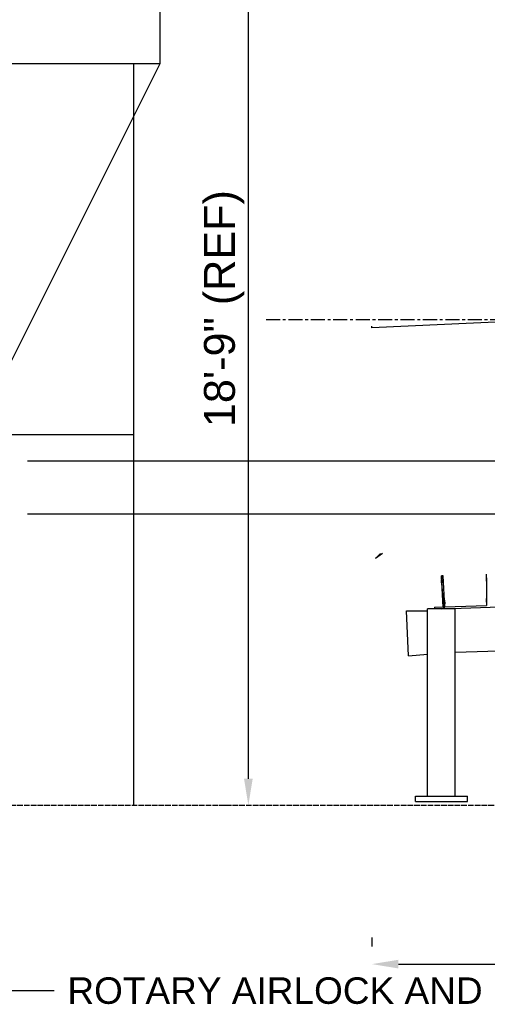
# Model space of a CAD drawing. Header units: inches. Extents: x -52 to 2304, y -1039 to 838.
# Tile 2 of 118: x 328 to 434, y -837 to -614. Entities that reach past the tile are written whole.
import ezdxf
from ezdxf.enums import TextEntityAlignment as Align

# ---------------------------------------------------------------- set-up
doc = ezdxf.new("R2010")
doc.units = ezdxf.units.IN
doc.header["$MEASUREMENT"] = 0
doc.linetypes.add('CENTER', pattern=[5.08, 3.175, -0.635, 0.635, -0.635])
doc.linetypes.add('DASHED', pattern=[1.524, 1.27, -0.254])
for name, color, linetype in [('CENTERLINE', 6, 'CENTER'), ('DIMENSIONS', 2, 'Continuous'), ('DRYER-TRAIN', 7, 'Continuous'), ('EQUIPMENT', 4, 'Continuous'), ('PAD', 8, 'DASHED'), ('TEXT', 7, 'Continuous')]:
    doc.layers.add(name, color=color, linetype=linetype)
doc.styles.add('MCE', font='arial.ttf')
doc.styles.add('OpenSansCondensed-Light', font='OpenSansCondensed-Light.ttf')
doc.dimstyles.new('EZDXF', dxfattribs={"dimtxt": 0.25, "dimasz": 0.175, "dimexe": 0.375, "dimexo": 0.125, "dimgap": 0.1, "dimtad": 1, "dimlfac": 100, "dimzin": 12, "dimdsep": 46, "dimtxsty": 'OpenSansCondensed-Light', "dimblk": 'ARCHTICK', "dimcen": 2.5, "dimazin": 3, "dimtfac": 0.5, "dimtmove": 2, "dimatfit": 3})
doc.dimstyles.new('MCE', dxfattribs={"dimtxt": 7, "dimasz": 6, "dimexe": 4, "dimexo": 6, "dimgap": 2, "dimtad": 1, "dimdec": 0, "dimlunit": 4, "dimtxsty": 'MCE', "dimcen": 2.5, "dimclrt": 2, "dimazin": 3, "dimtfac": 1, "dimtmove": 0, "dimatfit": 3})

# ---------------------------------------------------------------- blocks, each defined once
blk = doc.blocks.new('_ARCHTICK')
at = {"color": 0, "linetype": 'BYBLOCK', "const_width": 0.15}
blk.add_lwpolyline([(-0.5, -0.5), (0.5, 0.5)], dxfattribs=at)

msp = doc.modelspace()

# ---------------------------------------------------------------- linework, layer by layer
at = {"layer": 'CENTERLINE'}
msp.add_line((384, -682), (1478.628, -682), dxfattribs=at)
at = {"layer": 'DRYER-TRAIN'}
for p, q in [((459.072, -681.54), (408, -683.892)), ((408, -683.892), (408, -683.496)), ((410.352, -734.964), (408.78, -736.14)), ((409.968, -734.964), (408.78, -736.14)), ((423.72, -740.076), (423.72, -740.856)), ((424.104, -747.144), (423.72, -740.076)), ((424.104, -740.076), (423.72, -740.076)), ((424.5, -747.144), (424.104, -740.076)), ((433.932, -740.472), (433.932, -739.68)), ((433.932, -740.472), (433.932, -740.856)), ((433.932, -741.252), (433.932, -740.472)), ((433.932, -740.856), (433.932, -740.472)), ((423.72, -740.856), (423.72, -741.252)), ((423.72, -741.648), (423.72, -740.856)), ((423.72, -741.252), (423.72, -741.648)), ((423.72, -741.648), (423.72, -741.252)), ((423.72, -741.648), (423.72, -741.252)), ((423.72, -741.648), (424.104, -745.968)), ((424.104, -740.856), (424.104, -741.648)), ((424.104, -741.252), (424.104, -740.856)), ((424.104, -741.252), (424.104, -740.856)), ((424.104, -741.648), (424.104, -741.252)), ((433.932, -740.856), (433.932, -741.252)), ((433.932, -741.252), (433.932, -740.856)), ((433.932, -741.252), (433.932, -745.572)), ((422.148, -747.144), (433.932, -746.748)), ((422.148, -747.144), (422.148, -747.54)), ((422.148, -747.144), (422.148, -747.54)), ((423.72, -747.54), (456.72, -746.364)), ((424.104, -745.968), (424.104, -745.572)), ((424.104, -745.968), (424.104, -746.364)), ((424.104, -746.364), (424.104, -745.968)), ((424.104, -746.364), (424.104, -745.968)), ((424.104, -746.364), (424.104, -745.968)), ((424.104, -746.364), (424.104, -747.144)), ((424.104, -747.144), (424.5, -747.144)), ((424.5, -745.968), (424.5, -745.572)), ((424.5, -745.968), (424.5, -746.364)), ((424.5, -746.364), (424.5, -745.968)), ((424.5, -746.364), (424.5, -745.968)), ((433.932, -745.572), (433.932, -745.176)), ((433.932, -745.176), (433.932, -745.968)), ((433.932, -745.968), (433.932, -745.176)), ((433.932, -745.968), (433.932, -745.572)), ((433.932, -745.968), (433.932, -745.572)), ((433.932, -745.968), (433.932, -746.748)), ((416.256, -758.148), (415.86, -747.936)), ((415.86, -747.936), (420.576, -747.936)), ((420.576, -789.972), (420.576, -747.54)), ((426.864, -747.54), (420.576, -747.54)), ((426.864, -789.972), (426.864, -747.54)), ((426.864, -757.356), (471.648, -755.784)), ((416.256, -758.148), (420.576, -757.752)), ((417.828, -791.148), (417.828, -789.972)), ((417.828, -789.972), (429.612, -789.972)), ((417.828, -791.148), (429.612, -791.148)), ((429.612, -791.148), (429.612, -789.972))]:
    msp.add_line(p, q, dxfattribs=at)
at = {"layer": 'EQUIPMENT'}
for p, q in [((354, -624), (354, -792)), ((270, -708), (354, -708)), ((330, -714), (504, -714)), ((330, -726), (504, -726))]:
    msp.add_line(p, q, dxfattribs=at)
msp.add_lwpolyline([(264, -624), (360, -624), (360, -528), (264, -528)], close=True, dxfattribs=at)
msp.add_lwpolyline([(264, -624), (300, -696), (324, -696), (360, -624)], dxfattribs=at)
at = {"layer": 'PAD'}
msp.add_line((0, -792), (1488, -792), dxfattribs=at)

# ---------------------------------------------------------------- texts
at = {"layer": 'TEXT', "style": 'MCE'}
msp.add_text('ROTARY AIRLOCK AND PRODUCT SCREW TO BUNKER', height=6, dxfattribs=at).set_placement((339, -834), align=Align.MIDDLE_LEFT)

# ---------------------------------------------------------------- dimensions: what is measured, and where the dimension line sits
at = {"layer": 'DIMENSIONS'}
msp.add_linear_dim(base=(380, -792), p1=(380, -792), p2=(380, -567), angle=90, text='18\'-9" (REF)', dimstyle='MCE', dxfattribs=at).render()
msp.add_linear_dim(base=(408, -828), p1=(408, -828), p2=(1454.628, -828), text='87\'-3" (REF)', dimstyle='MCE', dxfattribs=at).render()

# ---------------------------------------------------------------- leaders
at = {"layer": 'TEXT'}
msp.add_leader([(312, -714), (324, -834), (336, -834)], dimstyle='EZDXF', dxfattribs=at)

doc.saveas('drawing.dxf')
